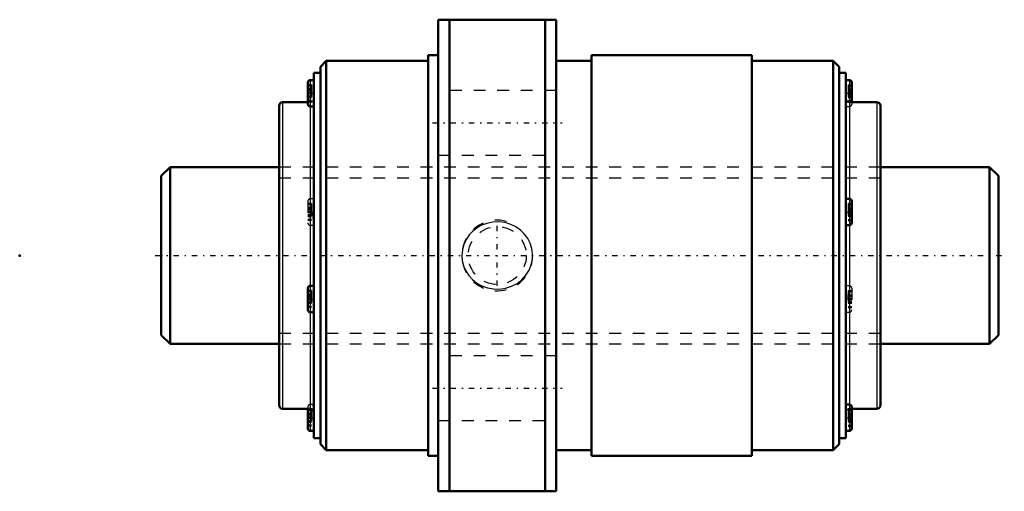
# Model space of a CAD drawing. Header units: millimetres. Extents: x -12 to 71.5, y -20 to 20.
import ezdxf

# ---------------------------------------------------------------- set-up
doc = ezdxf.new("R2010")
doc.units = ezdxf.units.MM
doc.linetypes.add('Center', pattern=[1.5, 0.45, -0.5, 0.05, -0.5])
doc.linetypes.add('Dashed', pattern=[2, 1, -1])
for name, color, linetype, lineweight in [('2d ConnectionPoints', 7, 'Continuous', 50), ('AM_0', 7, 'Continuous', 50), ('AM_4', 3, 'Continuous', 25), ('AM_5', 3, 'Continuous', 25), ('AM_7', 7, 'Center', 25), ('AM_9', 6, 'Dashed', 25)]:
    doc.layers.add(name, color=color, linetype=linetype, lineweight=lineweight)

# ---------------------------------------------------------------- blocks, each defined once
blk = doc.blocks.new('1_BLK1510_5_6ZZ_Nut_0_in_BLK1510_5_6ZZ_71LC7T_000_4')
at = {"layer": 'AM_0'}
for p, q in [((33.5, 20), (23.5, 20)), ((23.5, 20), (23.5, -20)), ((24.45, 20), (24.45, -20)), ((32.55, 20), (32.55, -20)), ((33.5, 20), (33.5, -20)), ((22.64, 17), (22.64, -17)), ((23.5, 17), (22.64, 17)), ((36.5, 17), (36.5, -17)), ((50.1, 17), (36.5, 17)), ((50.1, 17), (50.1, -17)), ((14, 16.5), (13.5, 16)), ((13.5, 16), (13.5, -16)), ((14, 16.5), (14, -16.5)), ((22.64, 16.5), (14, 16.5)), ((36.5, 16.5), (33.5, 16.5)), ((57, 16.5), (50.1, 16.5)), ((57.5, 16), (57, 16.5)), ((57, 16.5), (57, -16.5)), ((57.5, 16), (57.5, -16)), ((12.94, 15.5), (12.94, -15.5)), ((13.5, 15.5), (12.94, 15.5)), ((58.06, 15.5), (57.5, 15.5)), ((58.06, 15.5), (58.06, -15.5)), ((12.44, 14.684), (12.44, 12.844)), ((12.94, 14.884), (12.64, 14.884)), ((58.36, 14.884), (58.06, 14.884)), ((58.56, 14.684), (58.56, 13)), ((10, 12.7), (10, -12.7)), ((12.44, 13), (10.3, 13)), ((12.64, 12.644), (12.912, 12.644)), ((60.7, 13), (58.36, 13)), ((61, 12.7), (61, -12.7)), ((58.36, 4.808), (58.06, 4.808)), ((58.56, 4.608), (58.56, 2.768)), ((58.06, 2.568), (58.36, 2.568)), ((12.44, -2.768), (12.44, -4.608)), ((12.94, -2.568), (12.64, -2.568)), ((12.64, -4.808), (12.94, -4.808)), ((10.3, -13), (12.64, -13)), ((12.44, -13), (12.44, -14.684)), ((58.36, -12.644), (58.088, -12.644)), ((58.56, -12.844), (58.56, -14.684)), ((58.56, -13), (60.7, -13)), ((12.64, -14.884), (12.94, -14.884)), ((58.06, -14.884), (58.36, -14.884)), ((12.94, -15.5), (13.5, -15.5)), ((57.5, -15.5), (58.06, -15.5)), ((13.5, -16), (14, -16.5)), ((14, -16.5), (22.64, -16.5)), ((33.5, -16.5), (36.5, -16.5)), ((50.1, -16.5), (57, -16.5)), ((57, -16.5), (57.5, -16)), ((22.64, -17), (23.5, -17)), ((36.5, -17), (50.1, -17)), ((23.5, -20), (33.5, -20))]:
    blk.add_line(p, q, dxfattribs=at)
for centre, radius, start, end in [((12.64, 14.684), 0.2, 90, 180), ((58.36, 14.684), 0.2, 0, 90), ((10.3, 12.7), 0.3, 90, 180), ((12.64, 12.844), 0.2, 180, 270), ((58.36, 13.3), 0.3, 180, 270), ((60.7, 12.7), 0.3, 360, 90), ((58.36, 4.608), 0.2, 0, 90), ((58.36, 2.768), 0.2, 270, 0), ((12.64, -2.768), 0.2, 90, 180), ((12.64, -4.608), 0.2, 180, 270), ((10.3, -12.7), 0.3, 180, 270), ((12.64, -13.3), 0.3, 0, 90), ((58.36, -12.844), 0.2, 0, 90), ((60.7, -12.7), 0.3, 270, 0), ((12.64, -14.684), 0.2, 180, 270), ((58.36, -14.684), 0.2, 270, 0)]:
    blk.add_arc(centre, radius, start, end, dxfattribs=at)
at = {"layer": 'AM_4'}
for p, q in [((12.64, 14.884), (12.64, -14.884)), ((58.36, 14.884), (58.36, -14.884)), ((10.3, 13), (10.3, -13)), ((60.7, 13), (60.7, -13))]:
    blk.add_line(p, q, dxfattribs=at)
at = {"layer": 'AM_5', "linetype": 'Dashed'}
blk.add_arc((28.5, 0), 3, 75, 15, dxfattribs=at)
at = {"layer": 'AM_7'}
for p, q in [((12.415, 13.764), (12.965, 13.764)), ((58.035, 13.764), (58.585, 13.764)), ((23, 11.25), (34, 11.25)), ((12.415, 3.688), (12.965, 3.688)), ((58.035, 3.688), (58.585, 3.688)), ((28.5, -2.581), (28.5, 2.581)), ((12.415, -3.688), (12.965, -3.688)), ((58.035, -3.688), (58.585, -3.688)), ((23, -11.25), (34, -11.25)), ((12.415, -13.764), (12.965, -13.764)), ((58.035, -13.764), (58.585, -13.764))]:
    blk.add_line(p, q, dxfattribs=at)
at = {"layer": 'AM_9'}
for p, q in [((12.74, 14.478), (12.44, 14.478)), ((12.74, 14.393), (12.44, 14.393)), ((12.74, 14.478), (12.74, 13.05)), ((58.26, 14.478), (58.56, 14.478)), ((58.26, 14.478), (58.26, 13.05)), ((58.26, 14.393), (58.56, 14.393)), ((12.74, 14.16), (12.44, 14.16)), ((12.74, 14.104), (12.44, 14.104)), ((12.74, 14.074), (12.44, 14.074)), ((12.74, 14.018), (12.44, 14.018)), ((12.44, 14.011), (12.74, 14.011)), ((12.74, 13.829), (12.44, 13.829)), ((12.74, 13.785), (12.44, 13.785)), ((12.74, 13.744), (12.44, 13.744)), ((12.74, 13.7), (12.44, 13.7)), ((12.74, 13.517), (12.44, 13.517)), ((12.74, 13.511), (12.44, 13.511)), ((12.74, 13.455), (12.44, 13.455)), ((12.74, 13.425), (12.44, 13.425)), ((12.74, 13.369), (12.44, 13.369)), ((33.5, 14), (23.5, 14)), ((58.26, 14.121), (58.56, 14.121)), ((58.26, 14.104), (58.56, 14.104)), ((58.26, 14.036), (58.56, 14.036)), ((58.26, 14.008), (58.56, 14.008)), ((58.26, 14.002), (58.56, 14.002)), ((58.26, 13.84), (58.56, 13.84)), ((58.26, 13.785), (58.56, 13.785)), ((58.26, 13.744), (58.56, 13.744)), ((58.26, 13.689), (58.56, 13.689)), ((58.56, 13.526), (58.26, 13.526)), ((58.26, 13.521), (58.56, 13.521)), ((58.26, 13.493), (58.56, 13.493)), ((58.26, 13.425), (58.56, 13.425)), ((58.26, 13.408), (58.56, 13.408)), ((12.74, 13.136), (12.44, 13.136)), ((12.74, 13.05), (12.44, 13.05)), ((12.64, 13), (12.44, 13)), ((58.088, 12.644), (58.36, 12.644)), ((58.26, 13.136), (58.56, 13.136)), ((58.26, 13.05), (58.56, 13.05)), ((58.56, 13), (58.56, 12.844)), ((23.5, 8.5), (33.5, 8.5)), ((61, 7.5), (10, 7.5)), ((12.44, 4.608), (12.44, 2.768)), ((12.74, 4.402), (12.44, 4.402)), ((12.74, 4.317), (12.44, 4.317)), ((12.94, 4.808), (12.64, 4.808)), ((12.74, 4.402), (12.74, 2.974)), ((58.26, 4.402), (58.56, 4.402)), ((58.26, 4.402), (58.26, 2.974)), ((58.26, 4.317), (58.56, 4.317)), ((12.74, 4.083), (12.44, 4.083)), ((12.74, 4.027), (12.44, 4.027)), ((12.74, 3.998), (12.44, 3.998)), ((12.74, 3.942), (12.44, 3.942)), ((12.44, 3.935), (12.74, 3.935)), ((12.74, 3.753), (12.44, 3.753)), ((12.74, 3.709), (12.44, 3.709)), ((12.74, 3.668), (12.44, 3.668)), ((12.74, 3.623), (12.44, 3.623)), ((12.74, 3.441), (12.44, 3.441)), ((12.74, 3.434), (12.44, 3.434)), ((12.74, 3.378), (12.44, 3.378)), ((12.74, 3.349), (12.44, 3.349)), ((58.26, 4.045), (58.56, 4.045)), ((58.26, 4.027), (58.56, 4.027)), ((58.26, 3.959), (58.56, 3.959)), ((58.26, 3.932), (58.56, 3.932)), ((58.26, 3.926), (58.56, 3.926)), ((58.26, 3.763), (58.56, 3.763)), ((58.26, 3.709), (58.56, 3.709)), ((58.26, 3.668), (58.56, 3.668)), ((58.26, 3.613), (58.56, 3.613)), ((58.56, 3.45), (58.26, 3.45)), ((58.26, 3.445), (58.56, 3.445)), ((58.26, 3.417), (58.56, 3.417)), ((58.26, 3.349), (58.56, 3.349)), ((12.74, 3.293), (12.44, 3.293)), ((12.74, 3.06), (12.44, 3.06)), ((12.74, 2.974), (12.44, 2.974)), ((12.64, 2.568), (12.94, 2.568)), ((58.26, 3.332), (58.56, 3.332)), ((58.26, 3.06), (58.56, 3.06)), ((58.26, 2.974), (58.56, 2.974)), ((12.74, -2.974), (12.44, -2.974)), ((12.74, -3.06), (12.44, -3.06)), ((12.74, -3.293), (12.44, -3.293)), ((12.74, -2.974), (12.74, -4.402)), ((58.36, -2.568), (58.06, -2.568)), ((58.26, -2.974), (58.56, -2.974)), ((58.26, -2.974), (58.26, -4.402)), ((58.26, -3.06), (58.56, -3.06)), ((58.26, -3.332), (58.56, -3.332)), ((58.56, -2.768), (58.56, -4.608)), ((12.74, -3.349), (12.44, -3.349)), ((12.74, -3.378), (12.44, -3.378)), ((12.74, -3.434), (12.44, -3.434)), ((12.44, -3.441), (12.74, -3.441)), ((12.74, -3.623), (12.44, -3.623)), ((12.74, -3.668), (12.44, -3.668)), ((12.74, -3.709), (12.44, -3.709)), ((12.74, -3.753), (12.44, -3.753)), ((12.74, -3.935), (12.44, -3.935)), ((12.74, -3.942), (12.44, -3.942)), ((12.74, -3.998), (12.44, -3.998)), ((12.74, -4.027), (12.44, -4.027)), ((12.74, -4.083), (12.44, -4.083)), ((58.26, -3.349), (58.56, -3.349)), ((58.26, -3.417), (58.56, -3.417)), ((58.26, -3.445), (58.56, -3.445)), ((58.26, -3.45), (58.56, -3.45)), ((58.26, -3.613), (58.56, -3.613)), ((58.26, -3.668), (58.56, -3.668)), ((58.26, -3.709), (58.56, -3.709)), ((58.26, -3.763), (58.56, -3.763)), ((58.56, -3.926), (58.26, -3.926)), ((58.26, -3.932), (58.56, -3.932)), ((58.26, -3.959), (58.56, -3.959)), ((58.26, -4.027), (58.56, -4.027)), ((58.26, -4.045), (58.56, -4.045)), ((12.74, -4.317), (12.44, -4.317)), ((12.74, -4.402), (12.44, -4.402)), ((58.06, -4.808), (58.36, -4.808)), ((58.26, -4.317), (58.56, -4.317)), ((58.26, -4.402), (58.56, -4.402)), ((10, -7.5), (61, -7.5)), ((33.5, -8.5), (23.5, -8.5)), ((12.44, -12.844), (12.44, -13)), ((12.74, -13.05), (12.44, -13.05)), ((12.74, -13.136), (12.44, -13.136)), ((12.912, -12.644), (12.64, -12.644)), ((12.74, -13.05), (12.74, -14.478)), ((58.26, -13.05), (58.56, -13.05)), ((58.26, -13.05), (58.26, -14.478)), ((58.26, -13.136), (58.56, -13.136)), ((58.36, -13), (58.56, -13)), ((12.74, -13.369), (12.44, -13.369)), ((12.74, -13.425), (12.44, -13.425)), ((12.74, -13.455), (12.44, -13.455)), ((12.74, -13.511), (12.44, -13.511)), ((12.44, -13.517), (12.74, -13.517)), ((12.74, -13.7), (12.44, -13.7)), ((12.74, -13.744), (12.44, -13.744)), ((12.74, -13.785), (12.44, -13.785)), ((12.74, -13.829), (12.44, -13.829)), ((12.74, -14.011), (12.44, -14.011)), ((12.74, -14.018), (12.44, -14.018)), ((12.74, -14.074), (12.44, -14.074)), ((12.74, -14.104), (12.44, -14.104)), ((12.74, -14.16), (12.44, -14.16)), ((23.5, -14), (33.5, -14)), ((58.26, -13.408), (58.56, -13.408)), ((58.26, -13.425), (58.56, -13.425)), ((58.26, -13.493), (58.56, -13.493)), ((58.26, -13.521), (58.56, -13.521)), ((58.26, -13.526), (58.56, -13.526)), ((58.26, -13.689), (58.56, -13.689)), ((58.26, -13.744), (58.56, -13.744)), ((58.26, -13.785), (58.56, -13.785)), ((58.26, -13.84), (58.56, -13.84)), ((58.56, -14.002), (58.26, -14.002)), ((58.26, -14.008), (58.56, -14.008)), ((58.26, -14.036), (58.56, -14.036)), ((58.26, -14.104), (58.56, -14.104)), ((58.26, -14.121), (58.56, -14.121)), ((12.74, -14.393), (12.44, -14.393)), ((12.74, -14.478), (12.44, -14.478)), ((58.26, -14.393), (58.56, -14.393)), ((58.26, -14.478), (58.56, -14.478))]:
    blk.add_line(p, q, dxfattribs=at)
for points in [[(12.94, 12.983), (12.926, 12.857), (12.902, 12.763), (12.888, 12.693), (12.894, 12.655), (12.911, 12.644)], [(58.06, 12.983), (58.074, 12.857), (58.098, 12.763), (58.112, 12.693), (58.106, 12.655), (58.089, 12.644)], [(12.94, 2.886), (12.926, 3.032), (12.902, 3.187), (12.888, 3.362), (12.894, 3.536), (12.915, 3.72), (12.94, 3.993)], [(58.06, 2.886), (58.074, 3.032), (58.098, 3.19), (58.112, 3.362), (58.106, 3.539), (58.085, 3.72), (58.06, 3.993)], [(26.429, 2.066), (26.131, 1.751), (25.883, 1.395), (25.673, 0.955), (25.544, 0.485), (25.5, 0.021), (25.536, -0.444), (25.648, -0.885), (25.831, -1.303), (26.083, -1.691), (26.395, -2.034), (26.773, -2.335), (27.195, -2.571), (27.671, -2.745), (28.169, -2.839), (28.691, -2.85), (29.208, -2.776), (29.709, -2.614), (30.175, -2.369), (30.585, -2.053), (30.933, -1.67), (31.197, -1.248), (31.384, -0.787), (31.48, -0.324), (31.496, 0.149), (31.432, 0.601), (31.295, 1.037), (31.086, 1.446), (30.815, 1.816), (30.475, 2.149), (30.086, 2.424), (29.637, 2.643), (29.158, 2.787), (28.644, 2.853), (28.126, 2.834), (27.61, 2.727), (27.12, 2.536), (26.758, 2.325), (26.429, 2.066)], [(12.94, -2.886), (12.926, -3.032), (12.902, -3.19), (12.888, -3.362), (12.894, -3.539), (12.915, -3.72), (12.94, -3.993)], [(58.06, -2.886), (58.074, -3.032), (58.098, -3.187), (58.112, -3.362), (58.106, -3.536), (58.085, -3.72), (58.06, -3.993)], [(12.94, -12.983), (12.926, -12.857), (12.902, -12.763), (12.888, -12.693), (12.894, -12.655), (12.911, -12.644)], [(58.06, -12.983), (58.074, -12.857), (58.098, -12.763), (58.112, -12.693), (58.106, -12.655), (58.089, -12.644)]]:
    blk.add_lwpolyline(points, dxfattribs=at)
blk.add_circle((28.5, 0), 2.459, dxfattribs=at)
for centre, radius, start, end in [((12.64, 13.3), 0.3, 270, 0), ((58.36, 12.844), 0.2, 270, 360), ((12.64, 4.608), 0.2, 90, 180), ((12.64, 2.768), 0.2, 180, 270), ((58.36, -2.768), 0.2, 0, 90), ((58.36, -4.608), 0.2, 270, 0), ((12.64, -12.844), 0.2, 90, 180), ((58.36, -13.3), 0.3, 90, 180)]:
    blk.add_arc(centre, radius, start, end, dxfattribs=at)
blk = doc.blocks.new('2_BLK1510_5_60ZZ0_Shaft_0_in_BLK1510_5_6ZZ_71LC7T_000_4')
at = {"layer": 'AM_0'}
for p, q in [((0.75, 7.5), (0, 6.75)), ((0, 6.75), (0, -6.75)), ((0.75, 7.5), (0.75, -7.5)), ((10, 7.5), (0.75, 7.5)), ((70.25, 7.5), (61, 7.5)), ((70.25, 7.5), (70.25, -7.5)), ((71, 6.75), (70.25, 7.5)), ((71, 6.75), (71, -6.75)), ((0, -6.75), (0.75, -7.5)), ((0.75, -7.5), (10, -7.5)), ((61, -7.5), (70.25, -7.5)), ((70.25, -7.5), (71, -6.75))]:
    blk.add_line(p, q, dxfattribs=at)
at = {"layer": 'AM_5', "linetype": 'Dashed'}
for p, q in [((10, 6.58), (61, 6.58)), ((10, -6.58), (61, -6.58))]:
    blk.add_line(p, q, dxfattribs=at)
at = {"layer": 'AM_7'}
blk.add_line((-0.5, 0), (71.5, 0), dxfattribs=at)
at = {"layer": 'AM_9'}
for p, q in [((61, 7.5), (10, 7.5)), ((10, -7.5), (61, -7.5))]:
    blk.add_line(p, q, dxfattribs=at)

msp = doc.modelspace()

# ---------------------------------------------------------------- linework, layer by layer
at = {"layer": '2d ConnectionPoints'}
for p in [(-12, 0), (0, 0), (71, 0)]:
    msp.add_point(p, dxfattribs=at)

# ---------------------------------------------------------------- block references
for name in ['1_BLK1510_5_6ZZ_Nut_0_in_BLK1510_5_6ZZ_71LC7T_000_4', '2_BLK1510_5_60ZZ0_Shaft_0_in_BLK1510_5_6ZZ_71LC7T_000_4']:
    msp.add_blockref(name, (0, 0))

doc.saveas('drawing.dxf')
